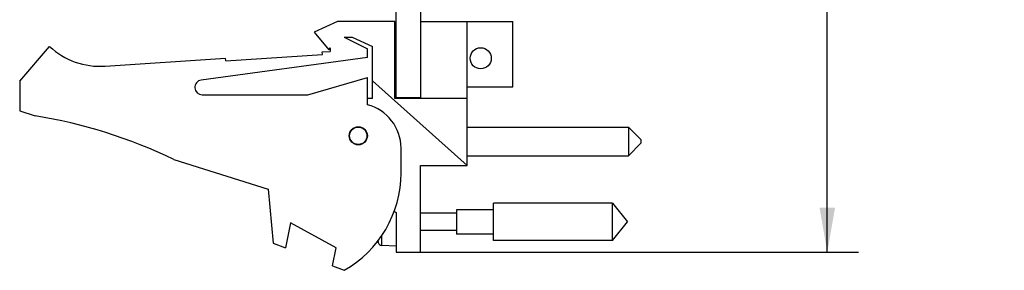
# Model space of a CAD drawing. Header units: inches. Extents: x 0.2 to 16.8, y 0.2 to 10.8.
# Tile 2 of 10: x 6.6 to 10.6, y 3.2 to 4.2. Entities that reach past the tile are written whole.
import ezdxf

# ---------------------------------------------------------------- set-up
doc = ezdxf.new("R2010")
doc.units = ezdxf.units.IN
doc.header["$LTSCALE"] = 0.935
doc.header["$MEASUREMENT"] = 0
doc.layers.get('0').update_dxf_attribs({"linetype": 'CONTINUOUS'})
doc.layers.add('DIMENSIONS', color=7, linetype='CONTINUOUS')
doc.styles.get("Standard").update_dxf_attribs({"font": 'txt', "width": 0.8})
doc.dimstyles.new('DIMSTYLE_2', dxfattribs={"dimtxt": 0.125, "dimasz": 0.18, "dimexe": 0.18, "dimexo": 0.0625, "dimgap": 0.09, "dimtad": 0, "dimtih": 1, "dimtoh": 1, "dimdec": 3, "dimzin": 4, "dimdsep": 46, "dimtxsty": 'STANDARD', "dimblk": '_FILLED', "dimblk1": '_FILLED', "dimblk2": '_FILLED', "dimcen": 0.09, "dimadec": 0, "dimazin": 0, "dimtp": 0.01, "dimtm": 0.01, "dimtfac": 1, "dimtdec": 3, "dimtofl": 0, "dimtmove": 0, "dimatfit": 3, "dimldrblk": '_FILLED', "dimfxl": 1, "dimtolj": 1, "dimtzin": 4, "dimarcsym": 0})

# ---------------------------------------------------------------- blocks, each defined once
blk = doc.blocks.new('_FILLED')
at = {"color": 0, "linetype": 'BYBLOCK'}
blk.add_solid([(0, 0), (-1, 0.174), (-1, -0.174)], dxfattribs=at)
blk = doc.blocks.new('*D18')
at = {"layer": 'DIMENSIONS', "color": 2, "linetype": 'CONTINUOUS'}
for p, q in [((8.2759, 8.3577), (9.9744, 8.3577)), ((9.8494, 8.3577), (9.8494, 5.9502)), ((9.8494, 3.2928), (9.8494, 5.7002)), ((8.1759, 3.2928), (9.9744, 3.2928))]:
    blk.add_line(p, q, dxfattribs=at)
at = {"layer": 'DIMENSIONS', "color": 2, "linetype": 'CONTINUOUS', "xscale": 0.18, "yscale": 0.18, "zscale": 0.18}
for p, rotation in [((9.8494, 8.3577), 90), ((9.8494, 3.2928), 270)]:
    blk.add_blockref('_FILLED', p, dxfattribs=dict(at, rotation=rotation))
at = {"layer": 'DIMENSIONS', "color": 2, "linetype": 'CONTINUOUS', "insert": (9.8494, 5.8877), "char_height": 0.125, "width": 1.425, "attachment_point": 2, "line_spacing_factor": 0.9}
blk.add_mtext('5.065{\\Ftxt.shx;\\W1.000000;\\H0.125000; }[128.65]', dxfattribs=at)

msp = doc.modelspace()

# ---------------------------------------------------------------- linework, layer by layer
at = {"color": 7, "linetype": 'CONTINUOUS'}
for p, q in [((8.1134, 3.9147), (8.1134, 8.3577)), ((8.2134, 3.9118), (8.2134, 8.3577)), ((7.8784, 4.2218), (7.7834, 4.1788)), ((8.1084, 4.2218), (7.8784, 4.2218)), ((8.1084, 3.9118), (8.1084, 4.2218)), ((8.2134, 4.2218), (8.5834, 4.2218)), ((8.3994, 3.6428), (8.3994, 4.2218)), ((8.5834, 3.9588), (8.5834, 4.2218)), ((7.7834, 4.1788), (7.8434, 4.1088)), ((7.9044, 4.1588), (7.9366, 4.1588)), ((7.9044, 4.1588), (7.9984, 4.1118)), ((7.9366, 4.1588), (8.0184, 4.1218)), ((6.5984, 3.9818), (6.7184, 4.1218)), ((7.428, 4.0642), (7.8172, 4.0897)), ((7.8165, 4.0997), (7.8484, 4.1018)), ((7.8172, 4.0897), (7.8165, 4.0997)), ((7.8434, 4.1088), (7.8484, 4.1163)), ((7.8484, 4.1163), (7.8484, 4.1018)), ((7.9984, 4.0768), (7.9984, 4.1118)), ((8.0184, 3.9118), (8.0184, 4.1218)), ((6.942, 4.0424), (7.4273, 4.0742)), ((7.9984, 4.0768), (7.3294, 3.9865)), ((7.428, 4.0642), (7.4273, 4.0742)), ((6.5984, 3.9818), (6.5984, 3.8618)), ((7.7584, 3.9268), (7.9984, 3.9968)), ((7.9984, 3.8868), (7.9984, 3.9968)), ((8.3994, 3.6428), (8.0184, 3.9834)), ((7.3334, 3.9268), (7.7584, 3.9268)), ((8.3994, 3.9588), (8.5834, 3.9588)), ((8.0184, 3.9118), (7.9984, 3.9118)), ((8.3994, 3.9118), (8.1084, 3.9118)), ((8.2134, 3.9147), (8.1134, 3.9147)), ((6.5984, 3.8618), (6.6604, 3.8422)), ((8.3994, 3.7966), (9.0494, 3.7966)), ((9.0994, 3.7466), (9.0494, 3.7966)), ((9.0494, 3.7966), (9.0494, 3.6816)), ((9.0994, 3.7316), (9.0494, 3.6816)), ((9.0994, 3.7466), (9.0994, 3.7316)), ((8.1334, 3.6118), (8.1334, 3.7125)), ((7.2184, 3.6665), (7.5984, 3.5468)), ((8.3994, 3.6816), (9.0494, 3.6816)), ((8.2114, 3.6428), (8.3994, 3.6428)), ((8.2114, 3.2928), (8.2114, 3.6428)), ((7.5984, 3.5468), (7.6184, 3.3298)), ((8.9852, 3.4898), (8.5052, 3.4898)), ((8.5052, 3.3398), (8.5052, 3.4898)), ((8.9852, 3.4898), (9.0452, 3.4148)), ((8.9852, 3.3398), (8.9852, 3.4898)), ((8.1065, 3.4585), (8.1134, 3.4528)), ((8.1134, 3.4528), (8.1134, 3.2928)), ((8.3571, 3.4498), (8.2114, 3.4498)), ((8.5052, 3.464), (8.3571, 3.464)), ((8.3571, 3.464), (8.3571, 3.3656)), ((7.6884, 3.4105), (7.6684, 3.3105)), ((7.8724, 3.3105), (7.6884, 3.4105)), ((8.9852, 3.3398), (9.0452, 3.4148)), ((8.3571, 3.3797), (8.2114, 3.3797)), ((7.6184, 3.3298), (7.6684, 3.3105)), ((8.5052, 3.3656), (8.3571, 3.3656)), ((8.9852, 3.3398), (8.5052, 3.3398)), ((7.8578, 3.2377), (7.8724, 3.3105)), ((8.1134, 3.3167), (8.0563, 3.32)), ((8.1134, 3.2928), (8.2114, 3.2928)), ((7.8578, 3.2377), (7.9044, 3.2198))]:
    msp.add_line(p, q, dxfattribs=at)
at = {"color": 9, "linetype": 'CONTINUOUS'}
for p, q in [((8.042, 3.3316), (8.042, 3.3401)), ((8.0563, 3.32), (8.0563, 3.3598))]:
    msp.add_line(p, q, dxfattribs=at)
at = {"color": 7, "linetype": 'CONTINUOUS'}
for centre, radius in [((8.4544, 4.0742), 0.0425), ((7.9614, 3.7618), 0.0365), ((7.9614, 3.7618), 0.035)]:
    msp.add_circle(centre, radius, dxfattribs=at)
for centre, radius, start, end in [((6.9224, 4.3418), 0.3, 227.1666, 273.7467), ((7.3334, 3.9568), 0.03, 97.6845, 270), ((7.9534, 3.7125), 0.18, 0, 75.5225), ((6.3371, 1.8422), 2.026, 64.2145, 80.8167), ((7.6834, 3.6118), 0.45, 299.4136, 360), ((8.3438, 3.4148), 0.313, 194.2114, 195.4149), ((8.0572, 3.3358), 0.0157, 195.4149, 266.6961)]:
    msp.add_arc(centre, radius, start, end, dxfattribs=at)

# ---------------------------------------------------------------- dimensions: what is measured, and where the dimension line sits
at = {"layer": 'DIMENSIONS', "color": 2, "linetype": 'CONTINUOUS'}
dim = msp.add_linear_dim(base=(9.8494, 3.2928), p1=(8.2759, 8.3577), p2=(8.1759, 3.2928), angle=270, dimstyle='DIMSTYLE_2', dxfattribs=at)
dim.commit()
dim.dimension.update_dxf_attribs({"geometry": '*D18', "text_midpoint": (9.6994, 5.8252), "dimtype": 160})

doc.saveas('drawing.dxf')
